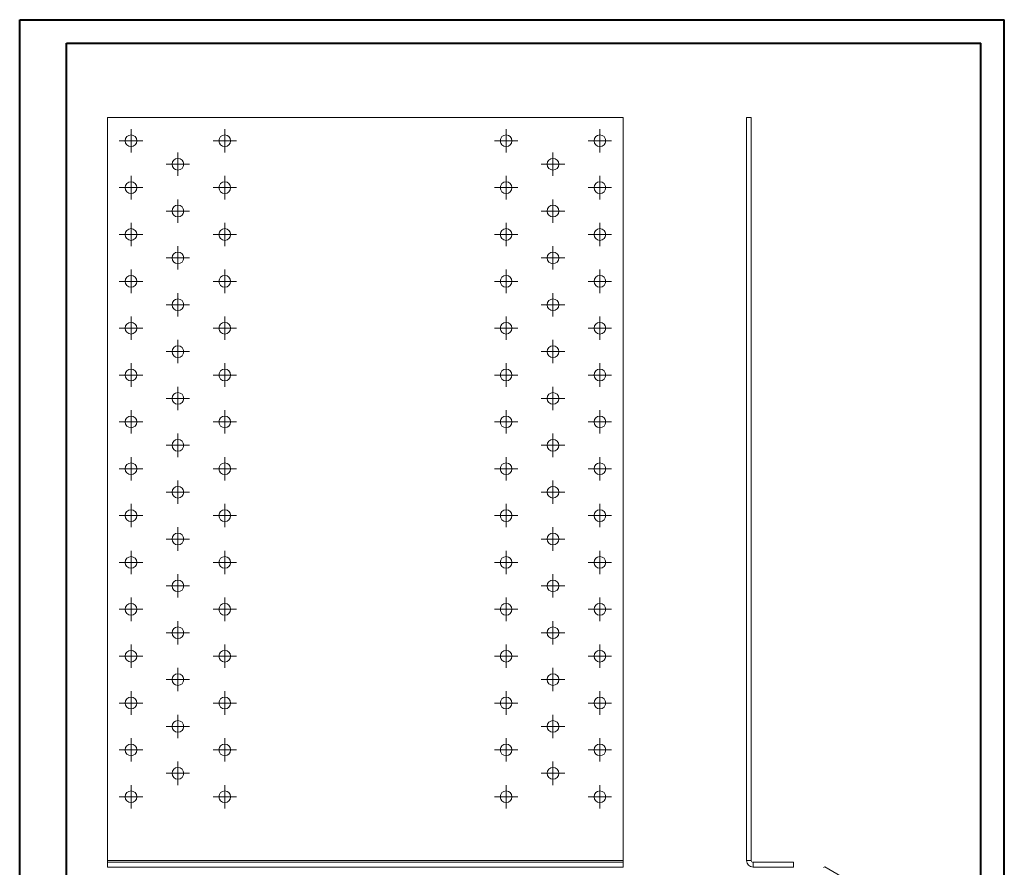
# Model space of a CAD drawing. Header units: millimetres. Extents: x 0 to 210, y 0 to 297.
# Tile 2 of 2: x 0 to 210, y 116 to 297. Entities that reach past the tile are written whole.
import ezdxf

# ---------------------------------------------------------------- set-up
doc = ezdxf.new("R2010")
doc.units = ezdxf.units.MM

# ---------------------------------------------------------------- blocks, each defined once
blk = doc.blocks.new('SW_CENTERMARKSYMBOL_0')
at = {"color": 0, "linetype": 'Continuous', "lineweight": 0}
for p, q in [((0, 1.25), (0, 2.5)), ((-1.25, 0), (-2.5, 0)), ((0, 0), (-1.25, 0)), ((0, 0), (0, 1.25)), ((0, 0), (0, -1.25)), ((0, 0), (1.25, 0)), ((1.25, 0), (2.5, 0)), ((0, -1.25), (0, -2.5))]:
    blk.add_line(p, q, dxfattribs=at)
blk = doc.blocks.new('SW_CENTERMARKSYMBOL_1')
at = {"color": 0, "linetype": 'Continuous', "lineweight": 0}
for p, q in [((0, 1.25), (0, 2.5)), ((-1.25, 0), (-2.5, 0)), ((0, 0), (-1.25, 0)), ((0, 0), (0, 1.25)), ((0, 0), (0, -1.25)), ((0, 0), (1.25, 0)), ((1.25, 0), (2.5, 0)), ((0, -1.25), (0, -2.5))]:
    blk.add_line(p, q, dxfattribs=at)
blk = doc.blocks.new('SW_CENTERMARKSYMBOL_2')
at = {"color": 0, "linetype": 'Continuous', "lineweight": 0}
for p, q in [((0, 1.25), (0, 2.5)), ((-1.25, 0), (-2.5, 0)), ((0, 0), (-1.25, 0)), ((0, 0), (0, 1.25)), ((0, 0), (0, -1.25)), ((0, 0), (1.25, 0)), ((1.25, 0), (2.5, 0)), ((0, -1.25), (0, -2.5))]:
    blk.add_line(p, q, dxfattribs=at)
blk = doc.blocks.new('SW_CENTERMARKSYMBOL_3')
at = {"color": 0, "linetype": 'Continuous', "lineweight": 0}
for p, q in [((0, 1.25), (0, 2.5)), ((-1.25, 0), (-2.5, 0)), ((0, 0), (-1.25, 0)), ((0, 0), (0, 1.25)), ((0, 0), (0, -1.25)), ((0, 0), (1.25, 0)), ((1.25, 0), (2.5, 0)), ((0, -1.25), (0, -2.5))]:
    blk.add_line(p, q, dxfattribs=at)
blk = doc.blocks.new('SW_CENTERMARKSYMBOL_4')
at = {"color": 0, "linetype": 'Continuous', "lineweight": 0}
for p, q in [((0, 1.25), (0, 2.5)), ((-1.25, 0), (-2.5, 0)), ((0, 0), (-1.25, 0)), ((0, 0), (0, 1.25)), ((0, 0), (0, -1.25)), ((0, 0), (1.25, 0)), ((1.25, 0), (2.5, 0)), ((0, -1.25), (0, -2.5))]:
    blk.add_line(p, q, dxfattribs=at)
blk = doc.blocks.new('SW_CENTERMARKSYMBOL_5')
at = {"color": 0, "linetype": 'Continuous', "lineweight": 0}
for p, q in [((0, 1.25), (0, 2.5)), ((-1.25, 0), (-2.5, 0)), ((0, 0), (-1.25, 0)), ((0, 0), (0, 1.25)), ((0, 0), (0, -1.25)), ((0, 0), (1.25, 0)), ((1.25, 0), (2.5, 0)), ((0, -1.25), (0, -2.5))]:
    blk.add_line(p, q, dxfattribs=at)
blk = doc.blocks.new('SW_CENTERMARKSYMBOL_6')
at = {"color": 0, "linetype": 'Continuous', "lineweight": 0}
for p, q in [((0, 1.25), (0, 2.5)), ((-1.25, 0), (-2.5, 0)), ((0, 0), (-1.25, 0)), ((0, 0), (0, 1.25)), ((0, 0), (0, -1.25)), ((0, 0), (1.25, 0)), ((1.25, 0), (2.5, 0)), ((0, -1.25), (0, -2.5))]:
    blk.add_line(p, q, dxfattribs=at)
blk = doc.blocks.new('SW_CENTERMARKSYMBOL_7')
at = {"color": 0, "linetype": 'Continuous', "lineweight": 0}
for p, q in [((0, 1.25), (0, 2.5)), ((-1.25, 0), (-2.5, 0)), ((0, 0), (-1.25, 0)), ((0, 0), (0, 1.25)), ((0, 0), (0, -1.25)), ((0, 0), (1.25, 0)), ((1.25, 0), (2.5, 0)), ((0, -1.25), (0, -2.5))]:
    blk.add_line(p, q, dxfattribs=at)
blk = doc.blocks.new('SW_CENTERMARKSYMBOL_8')
at = {"color": 0, "linetype": 'Continuous', "lineweight": 0}
for p, q in [((0, 1.25), (0, 2.5)), ((-1.25, 0), (-2.5, 0)), ((0, 0), (-1.25, 0)), ((0, 0), (0, 1.25)), ((0, 0), (0, -1.25)), ((0, 0), (1.25, 0)), ((1.25, 0), (2.5, 0)), ((0, -1.25), (0, -2.5))]:
    blk.add_line(p, q, dxfattribs=at)
blk = doc.blocks.new('SW_CENTERMARKSYMBOL_9')
at = {"color": 0, "linetype": 'Continuous', "lineweight": 0}
for p, q in [((0, 1.25), (0, 2.5)), ((-1.25, 0), (-2.5, 0)), ((0, 0), (-1.25, 0)), ((0, 0), (0, 1.25)), ((0, 0), (0, -1.25)), ((0, 0), (1.25, 0)), ((1.25, 0), (2.5, 0)), ((0, -1.25), (0, -2.5))]:
    blk.add_line(p, q, dxfattribs=at)
blk = doc.blocks.new('SW_CENTERMARKSYMBOL_10')
at = {"color": 0, "linetype": 'Continuous', "lineweight": 0}
for p, q in [((0, 1.25), (0, 2.5)), ((-1.25, 0), (-2.5, 0)), ((0, 0), (-1.25, 0)), ((0, 0), (0, 1.25)), ((0, 0), (0, -1.25)), ((0, 0), (1.25, 0)), ((1.25, 0), (2.5, 0)), ((0, -1.25), (0, -2.5))]:
    blk.add_line(p, q, dxfattribs=at)
blk = doc.blocks.new('SW_CENTERMARKSYMBOL_11')
at = {"color": 0, "linetype": 'Continuous', "lineweight": 0}
for p, q in [((0, 1.25), (0, 2.5)), ((-1.25, 0), (-2.5, 0)), ((0, 0), (-1.25, 0)), ((0, 0), (0, 1.25)), ((0, 0), (0, -1.25)), ((0, 0), (1.25, 0)), ((1.25, 0), (2.5, 0)), ((0, -1.25), (0, -2.5))]:
    blk.add_line(p, q, dxfattribs=at)
blk = doc.blocks.new('SW_CENTERMARKSYMBOL_12')
at = {"color": 0, "linetype": 'Continuous', "lineweight": 0}
for p, q in [((0, 1.25), (0, 2.5)), ((-1.25, 0), (-2.5, 0)), ((0, 0), (-1.25, 0)), ((0, 0), (0, 1.25)), ((0, 0), (0, -1.25)), ((0, 0), (1.25, 0)), ((1.25, 0), (2.5, 0)), ((0, -1.25), (0, -2.5))]:
    blk.add_line(p, q, dxfattribs=at)
blk = doc.blocks.new('SW_CENTERMARKSYMBOL_13')
at = {"color": 0, "linetype": 'Continuous', "lineweight": 0}
for p, q in [((0, 1.25), (0, 2.5)), ((-1.25, 0), (-2.5, 0)), ((0, 0), (-1.25, 0)), ((0, 0), (0, 1.25)), ((0, 0), (0, -1.25)), ((0, 0), (1.25, 0)), ((1.25, 0), (2.5, 0)), ((0, -1.25), (0, -2.5))]:
    blk.add_line(p, q, dxfattribs=at)
blk = doc.blocks.new('SW_CENTERMARKSYMBOL_14')
at = {"color": 0, "linetype": 'Continuous', "lineweight": 0}
for p, q in [((0, 1.25), (0, 2.5)), ((-1.25, 0), (-2.5, 0)), ((0, 0), (-1.25, 0)), ((0, 0), (0, 1.25)), ((0, 0), (0, -1.25)), ((0, 0), (1.25, 0)), ((1.25, 0), (2.5, 0)), ((0, -1.25), (0, -2.5))]:
    blk.add_line(p, q, dxfattribs=at)
blk = doc.blocks.new('SW_CENTERMARKSYMBOL_15')
at = {"color": 0, "linetype": 'Continuous', "lineweight": 0}
for p, q in [((0, 1.25), (0, 2.5)), ((-1.25, 0), (-2.5, 0)), ((0, 0), (-1.25, 0)), ((0, 0), (0, 1.25)), ((0, 0), (0, -1.25)), ((0, 0), (1.25, 0)), ((1.25, 0), (2.5, 0)), ((0, -1.25), (0, -2.5))]:
    blk.add_line(p, q, dxfattribs=at)
blk = doc.blocks.new('SW_CENTERMARKSYMBOL_16')
at = {"color": 0, "linetype": 'Continuous', "lineweight": 0}
for p, q in [((0, 1.25), (0, 2.5)), ((-1.25, 0), (-2.5, 0)), ((0, 0), (-1.25, 0)), ((0, 0), (0, 1.25)), ((0, 0), (0, -1.25)), ((0, 0), (1.25, 0)), ((1.25, 0), (2.5, 0)), ((0, -1.25), (0, -2.5))]:
    blk.add_line(p, q, dxfattribs=at)
blk = doc.blocks.new('SW_CENTERMARKSYMBOL_17')
at = {"color": 0, "linetype": 'Continuous', "lineweight": 0}
for p, q in [((0, 1.25), (0, 2.5)), ((-1.25, 0), (-2.5, 0)), ((0, 0), (-1.25, 0)), ((0, 0), (0, 1.25)), ((0, 0), (0, -1.25)), ((0, 0), (1.25, 0)), ((1.25, 0), (2.5, 0)), ((0, -1.25), (0, -2.5))]:
    blk.add_line(p, q, dxfattribs=at)
blk = doc.blocks.new('SW_CENTERMARKSYMBOL_18')
at = {"color": 0, "linetype": 'Continuous', "lineweight": 0}
for p, q in [((0, 1.25), (0, 2.5)), ((-1.25, 0), (-2.5, 0)), ((0, 0), (-1.25, 0)), ((0, 0), (0, 1.25)), ((0, 0), (0, -1.25)), ((0, 0), (1.25, 0)), ((1.25, 0), (2.5, 0)), ((0, -1.25), (0, -2.5))]:
    blk.add_line(p, q, dxfattribs=at)
blk = doc.blocks.new('SW_CENTERMARKSYMBOL_19')
at = {"color": 0, "linetype": 'Continuous', "lineweight": 0}
for p, q in [((0, 1.25), (0, 2.5)), ((-1.25, 0), (-2.5, 0)), ((0, 0), (-1.25, 0)), ((0, 0), (0, 1.25)), ((0, 0), (0, -1.25)), ((0, 0), (1.25, 0)), ((1.25, 0), (2.5, 0)), ((0, -1.25), (0, -2.5))]:
    blk.add_line(p, q, dxfattribs=at)
blk = doc.blocks.new('SW_CENTERMARKSYMBOL_20')
at = {"color": 0, "linetype": 'Continuous', "lineweight": 0}
for p, q in [((0, 1.25), (0, 2.5)), ((-1.25, 0), (-2.5, 0)), ((0, 0), (-1.25, 0)), ((0, 0), (0, 1.25)), ((0, 0), (0, -1.25)), ((0, 0), (1.25, 0)), ((1.25, 0), (2.5, 0)), ((0, -1.25), (0, -2.5))]:
    blk.add_line(p, q, dxfattribs=at)
blk = doc.blocks.new('SW_CENTERMARKSYMBOL_21')
at = {"color": 0, "linetype": 'Continuous', "lineweight": 0}
for p, q in [((0, 1.25), (0, 2.5)), ((-1.25, 0), (-2.5, 0)), ((0, 0), (-1.25, 0)), ((0, 0), (0, 1.25)), ((0, 0), (0, -1.25)), ((0, 0), (1.25, 0)), ((1.25, 0), (2.5, 0)), ((0, -1.25), (0, -2.5))]:
    blk.add_line(p, q, dxfattribs=at)
blk = doc.blocks.new('SW_CENTERMARKSYMBOL_22')
at = {"color": 0, "linetype": 'Continuous', "lineweight": 0}
for p, q in [((0, 1.25), (0, 2.5)), ((-1.25, 0), (-2.5, 0)), ((0, 0), (-1.25, 0)), ((0, 0), (0, 1.25)), ((0, 0), (0, -1.25)), ((0, 0), (1.25, 0)), ((1.25, 0), (2.5, 0)), ((0, -1.25), (0, -2.5))]:
    blk.add_line(p, q, dxfattribs=at)
blk = doc.blocks.new('SW_CENTERMARKSYMBOL_23')
at = {"color": 0, "linetype": 'Continuous', "lineweight": 0}
for p, q in [((0, 1.25), (0, 2.5)), ((-1.25, 0), (-2.5, 0)), ((0, 0), (-1.25, 0)), ((0, 0), (0, 1.25)), ((0, 0), (0, -1.25)), ((0, 0), (1.25, 0)), ((1.25, 0), (2.5, 0)), ((0, -1.25), (0, -2.5))]:
    blk.add_line(p, q, dxfattribs=at)
blk = doc.blocks.new('SW_CENTERMARKSYMBOL_24')
at = {"color": 0, "linetype": 'Continuous', "lineweight": 0}
for p, q in [((0, 1.25), (0, 2.5)), ((-1.25, 0), (-2.5, 0)), ((0, 0), (-1.25, 0)), ((0, 0), (0, 1.25)), ((0, 0), (0, -1.25)), ((0, 0), (1.25, 0)), ((1.25, 0), (2.5, 0)), ((0, -1.25), (0, -2.5))]:
    blk.add_line(p, q, dxfattribs=at)
blk = doc.blocks.new('SW_CENTERMARKSYMBOL_25')
at = {"color": 0, "linetype": 'Continuous', "lineweight": 0}
for p, q in [((0, 1.25), (0, 2.5)), ((-1.25, 0), (-2.5, 0)), ((0, 0), (-1.25, 0)), ((0, 0), (0, 1.25)), ((0, 0), (0, -1.25)), ((0, 0), (1.25, 0)), ((1.25, 0), (2.5, 0)), ((0, -1.25), (0, -2.5))]:
    blk.add_line(p, q, dxfattribs=at)
blk = doc.blocks.new('SW_CENTERMARKSYMBOL_26')
at = {"color": 0, "linetype": 'Continuous', "lineweight": 0}
for p, q in [((0, 1.25), (0, 2.5)), ((-1.25, 0), (-2.5, 0)), ((0, 0), (-1.25, 0)), ((0, 0), (0, 1.25)), ((0, 0), (0, -1.25)), ((0, 0), (1.25, 0)), ((1.25, 0), (2.5, 0)), ((0, -1.25), (0, -2.5))]:
    blk.add_line(p, q, dxfattribs=at)
blk = doc.blocks.new('SW_CENTERMARKSYMBOL_27')
at = {"color": 0, "linetype": 'Continuous', "lineweight": 0}
for p, q in [((0, 1.25), (0, 2.5)), ((-1.25, 0), (-2.5, 0)), ((0, 0), (-1.25, 0)), ((0, 0), (0, 1.25)), ((0, 0), (0, -1.25)), ((0, 0), (1.25, 0)), ((1.25, 0), (2.5, 0)), ((0, -1.25), (0, -2.5))]:
    blk.add_line(p, q, dxfattribs=at)
blk = doc.blocks.new('SW_CENTERMARKSYMBOL_28')
at = {"color": 0, "linetype": 'Continuous', "lineweight": 0}
for p, q in [((0, 1.25), (0, 2.5)), ((-1.25, 0), (-2.5, 0)), ((0, 0), (-1.25, 0)), ((0, 0), (0, 1.25)), ((0, 0), (0, -1.25)), ((0, 0), (1.25, 0)), ((1.25, 0), (2.5, 0)), ((0, -1.25), (0, -2.5))]:
    blk.add_line(p, q, dxfattribs=at)
blk = doc.blocks.new('SW_CENTERMARKSYMBOL_29')
at = {"color": 0, "linetype": 'Continuous', "lineweight": 0}
for p, q in [((0, 1.25), (0, 2.5)), ((-1.25, 0), (-2.5, 0)), ((0, 0), (-1.25, 0)), ((0, 0), (0, 1.25)), ((0, 0), (0, -1.25)), ((0, 0), (1.25, 0)), ((1.25, 0), (2.5, 0)), ((0, -1.25), (0, -2.5))]:
    blk.add_line(p, q, dxfattribs=at)
blk = doc.blocks.new('SW_CENTERMARKSYMBOL_30')
at = {"color": 0, "linetype": 'Continuous', "lineweight": 0}
for p, q in [((0, 1.25), (0, 2.5)), ((-1.25, 0), (-2.5, 0)), ((0, 0), (-1.25, 0)), ((0, 0), (0, 1.25)), ((0, 0), (0, -1.25)), ((0, 0), (1.25, 0)), ((1.25, 0), (2.5, 0)), ((0, -1.25), (0, -2.5))]:
    blk.add_line(p, q, dxfattribs=at)
blk = doc.blocks.new('SW_CENTERMARKSYMBOL_31')
at = {"color": 0, "linetype": 'Continuous', "lineweight": 0}
for p, q in [((0, 1.25), (0, 2.5)), ((-1.25, 0), (-2.5, 0)), ((0, 0), (-1.25, 0)), ((0, 0), (0, 1.25)), ((0, 0), (0, -1.25)), ((0, 0), (1.25, 0)), ((1.25, 0), (2.5, 0)), ((0, -1.25), (0, -2.5))]:
    blk.add_line(p, q, dxfattribs=at)
blk = doc.blocks.new('SW_CENTERMARKSYMBOL_32')
at = {"color": 0, "linetype": 'Continuous', "lineweight": 0}
for p, q in [((0, 1.25), (0, 2.5)), ((-1.25, 0), (-2.5, 0)), ((0, 0), (-1.25, 0)), ((0, 0), (0, 1.25)), ((0, 0), (0, -1.25)), ((0, 0), (1.25, 0)), ((1.25, 0), (2.5, 0)), ((0, -1.25), (0, -2.5))]:
    blk.add_line(p, q, dxfattribs=at)
blk = doc.blocks.new('SW_CENTERMARKSYMBOL_33')
at = {"color": 0, "linetype": 'Continuous', "lineweight": 0}
for p, q in [((0, 1.25), (0, 2.5)), ((-1.25, 0), (-2.5, 0)), ((0, 0), (-1.25, 0)), ((0, 0), (0, 1.25)), ((0, 0), (0, -1.25)), ((0, 0), (1.25, 0)), ((1.25, 0), (2.5, 0)), ((0, -1.25), (0, -2.5))]:
    blk.add_line(p, q, dxfattribs=at)
blk = doc.blocks.new('SW_CENTERMARKSYMBOL_34')
at = {"color": 0, "linetype": 'Continuous', "lineweight": 0}
for p, q in [((0, 1.25), (0, 2.5)), ((-1.25, 0), (-2.5, 0)), ((0, 0), (-1.25, 0)), ((0, 0), (0, 1.25)), ((0, 0), (0, -1.25)), ((0, 0), (1.25, 0)), ((1.25, 0), (2.5, 0)), ((0, -1.25), (0, -2.5))]:
    blk.add_line(p, q, dxfattribs=at)
blk = doc.blocks.new('SW_CENTERMARKSYMBOL_35')
at = {"color": 0, "linetype": 'Continuous', "lineweight": 0}
for p, q in [((0, 1.25), (0, 2.5)), ((-1.25, 0), (-2.5, 0)), ((0, 0), (-1.25, 0)), ((0, 0), (0, 1.25)), ((0, 0), (0, -1.25)), ((0, 0), (1.25, 0)), ((1.25, 0), (2.5, 0)), ((0, -1.25), (0, -2.5))]:
    blk.add_line(p, q, dxfattribs=at)
blk = doc.blocks.new('SW_CENTERMARKSYMBOL_36')
at = {"color": 0, "linetype": 'Continuous', "lineweight": 0}
for p, q in [((0, 1.25), (0, 2.5)), ((-1.25, 0), (-2.5, 0)), ((0, 0), (-1.25, 0)), ((0, 0), (0, 1.25)), ((0, 0), (0, -1.25)), ((0, 0), (1.25, 0)), ((1.25, 0), (2.5, 0)), ((0, -1.25), (0, -2.5))]:
    blk.add_line(p, q, dxfattribs=at)
blk = doc.blocks.new('SW_CENTERMARKSYMBOL_37')
at = {"color": 0, "linetype": 'Continuous', "lineweight": 0}
for p, q in [((0, 1.25), (0, 2.5)), ((-1.25, 0), (-2.5, 0)), ((0, 0), (-1.25, 0)), ((0, 0), (0, 1.25)), ((0, 0), (0, -1.25)), ((0, 0), (1.25, 0)), ((1.25, 0), (2.5, 0)), ((0, -1.25), (0, -2.5))]:
    blk.add_line(p, q, dxfattribs=at)
blk = doc.blocks.new('SW_CENTERMARKSYMBOL_38')
at = {"color": 0, "linetype": 'Continuous', "lineweight": 0}
for p, q in [((0, 1.25), (0, 2.5)), ((-1.25, 0), (-2.5, 0)), ((0, 0), (-1.25, 0)), ((0, 0), (0, 1.25)), ((0, 0), (0, -1.25)), ((0, 0), (1.25, 0)), ((1.25, 0), (2.5, 0)), ((0, -1.25), (0, -2.5))]:
    blk.add_line(p, q, dxfattribs=at)
blk = doc.blocks.new('SW_CENTERMARKSYMBOL_39')
at = {"color": 0, "linetype": 'Continuous', "lineweight": 0}
for p, q in [((0, 1.25), (0, 2.5)), ((-1.25, 0), (-2.5, 0)), ((0, 0), (-1.25, 0)), ((0, 0), (0, 1.25)), ((0, 0), (0, -1.25)), ((0, 0), (1.25, 0)), ((1.25, 0), (2.5, 0)), ((0, -1.25), (0, -2.5))]:
    blk.add_line(p, q, dxfattribs=at)
blk = doc.blocks.new('SW_CENTERMARKSYMBOL_40')
at = {"color": 0, "linetype": 'Continuous', "lineweight": 0}
for p, q in [((0, 1.25), (0, 2.5)), ((-1.25, 0), (-2.5, 0)), ((0, 0), (-1.25, 0)), ((0, 0), (0, 1.25)), ((0, 0), (0, -1.25)), ((0, 0), (1.25, 0)), ((1.25, 0), (2.5, 0)), ((0, -1.25), (0, -2.5))]:
    blk.add_line(p, q, dxfattribs=at)
blk = doc.blocks.new('SW_CENTERMARKSYMBOL_41')
at = {"color": 0, "linetype": 'Continuous', "lineweight": 0}
for p, q in [((0, 1.25), (0, 2.5)), ((-1.25, 0), (-2.5, 0)), ((0, 0), (-1.25, 0)), ((0, 0), (0, 1.25)), ((0, 0), (0, -1.25)), ((0, 0), (1.25, 0)), ((1.25, 0), (2.5, 0)), ((0, -1.25), (0, -2.5))]:
    blk.add_line(p, q, dxfattribs=at)
blk = doc.blocks.new('SW_CENTERMARKSYMBOL_42')
at = {"color": 0, "linetype": 'Continuous', "lineweight": 0}
for p, q in [((0, 1.25), (0, 2.5)), ((-1.25, 0), (-2.5, 0)), ((0, 0), (-1.25, 0)), ((0, 0), (0, 1.25)), ((0, 0), (0, -1.25)), ((0, 0), (1.25, 0)), ((1.25, 0), (2.5, 0)), ((0, -1.25), (0, -2.5))]:
    blk.add_line(p, q, dxfattribs=at)
blk = doc.blocks.new('SW_CENTERMARKSYMBOL_43')
at = {"color": 0, "linetype": 'Continuous', "lineweight": 0}
for p, q in [((0, 1.25), (0, 2.5)), ((-1.25, 0), (-2.5, 0)), ((0, 0), (-1.25, 0)), ((0, 0), (0, 1.25)), ((0, 0), (0, -1.25)), ((0, 0), (1.25, 0)), ((1.25, 0), (2.5, 0)), ((0, -1.25), (0, -2.5))]:
    blk.add_line(p, q, dxfattribs=at)
blk = doc.blocks.new('SW_CENTERMARKSYMBOL_44')
at = {"color": 0, "linetype": 'Continuous', "lineweight": 0}
for p, q in [((0, 1.25), (0, 2.5)), ((-1.25, 0), (-2.5, 0)), ((0, 0), (-1.25, 0)), ((0, 0), (0, 1.25)), ((0, 0), (0, -1.25)), ((0, 0), (1.25, 0)), ((1.25, 0), (2.5, 0)), ((0, -1.25), (0, -2.5))]:
    blk.add_line(p, q, dxfattribs=at)
blk = doc.blocks.new('SW_CENTERMARKSYMBOL_45')
at = {"color": 0, "linetype": 'Continuous', "lineweight": 0}
for p, q in [((0, 1.25), (0, 2.5)), ((-1.25, 0), (-2.5, 0)), ((0, 0), (-1.25, 0)), ((0, 0), (0, 1.25)), ((0, 0), (0, -1.25)), ((0, 0), (1.25, 0)), ((1.25, 0), (2.5, 0)), ((0, -1.25), (0, -2.5))]:
    blk.add_line(p, q, dxfattribs=at)
blk = doc.blocks.new('SW_CENTERMARKSYMBOL_46')
at = {"color": 0, "linetype": 'Continuous', "lineweight": 0}
for p, q in [((0, 1.25), (0, 2.5)), ((-1.25, 0), (-2.5, 0)), ((0, 0), (-1.25, 0)), ((0, 0), (0, 1.25)), ((0, 0), (0, -1.25)), ((0, 0), (1.25, 0)), ((1.25, 0), (2.5, 0)), ((0, -1.25), (0, -2.5))]:
    blk.add_line(p, q, dxfattribs=at)
blk = doc.blocks.new('SW_CENTERMARKSYMBOL_47')
at = {"color": 0, "linetype": 'Continuous', "lineweight": 0}
for p, q in [((0, 1.25), (0, 2.5)), ((-1.25, 0), (-2.5, 0)), ((0, 0), (-1.25, 0)), ((0, 0), (0, 1.25)), ((0, 0), (0, -1.25)), ((0, 0), (1.25, 0)), ((1.25, 0), (2.5, 0)), ((0, -1.25), (0, -2.5))]:
    blk.add_line(p, q, dxfattribs=at)
blk = doc.blocks.new('SW_CENTERMARKSYMBOL_48')
at = {"color": 0, "linetype": 'Continuous', "lineweight": 0}
for p, q in [((0, 1.25), (0, 2.5)), ((-1.25, 0), (-2.5, 0)), ((0, 0), (-1.25, 0)), ((0, 0), (0, 1.25)), ((0, 0), (0, -1.25)), ((0, 0), (1.25, 0)), ((1.25, 0), (2.5, 0)), ((0, -1.25), (0, -2.5))]:
    blk.add_line(p, q, dxfattribs=at)
blk = doc.blocks.new('SW_CENTERMARKSYMBOL_49')
at = {"color": 0, "linetype": 'Continuous', "lineweight": 0}
for p, q in [((0, 1.25), (0, 2.5)), ((-1.25, 0), (-2.5, 0)), ((0, 0), (-1.25, 0)), ((0, 0), (0, 1.25)), ((0, 0), (0, -1.25)), ((0, 0), (1.25, 0)), ((1.25, 0), (2.5, 0)), ((0, -1.25), (0, -2.5))]:
    blk.add_line(p, q, dxfattribs=at)
blk = doc.blocks.new('SW_CENTERMARKSYMBOL_50')
at = {"color": 0, "linetype": 'Continuous', "lineweight": 0}
for p, q in [((0, 1.25), (0, 2.5)), ((-1.25, 0), (-2.5, 0)), ((0, 0), (-1.25, 0)), ((0, 0), (0, 1.25)), ((0, 0), (0, -1.25)), ((0, 0), (1.25, 0)), ((1.25, 0), (2.5, 0)), ((0, -1.25), (0, -2.5))]:
    blk.add_line(p, q, dxfattribs=at)
blk = doc.blocks.new('SW_CENTERMARKSYMBOL_51')
at = {"color": 0, "linetype": 'Continuous', "lineweight": 0}
for p, q in [((0, 1.25), (0, 2.5)), ((-1.25, 0), (-2.5, 0)), ((0, 0), (-1.25, 0)), ((0, 0), (0, 1.25)), ((0, 0), (0, -1.25)), ((0, 0), (1.25, 0)), ((1.25, 0), (2.5, 0)), ((0, -1.25), (0, -2.5))]:
    blk.add_line(p, q, dxfattribs=at)
blk = doc.blocks.new('SW_CENTERMARKSYMBOL_52')
at = {"color": 0, "linetype": 'Continuous', "lineweight": 0}
for p, q in [((0, 1.25), (0, 2.5)), ((-1.25, 0), (-2.5, 0)), ((0, 0), (-1.25, 0)), ((0, 0), (0, 1.25)), ((0, 0), (0, -1.25)), ((0, 0), (1.25, 0)), ((1.25, 0), (2.5, 0)), ((0, -1.25), (0, -2.5))]:
    blk.add_line(p, q, dxfattribs=at)
blk = doc.blocks.new('SW_CENTERMARKSYMBOL_53')
at = {"color": 0, "linetype": 'Continuous', "lineweight": 0}
for p, q in [((0, 1.25), (0, 2.5)), ((-1.25, 0), (-2.5, 0)), ((0, 0), (-1.25, 0)), ((0, 0), (0, 1.25)), ((0, 0), (0, -1.25)), ((0, 0), (1.25, 0)), ((1.25, 0), (2.5, 0)), ((0, -1.25), (0, -2.5))]:
    blk.add_line(p, q, dxfattribs=at)
blk = doc.blocks.new('SW_CENTERMARKSYMBOL_54')
at = {"color": 0, "linetype": 'Continuous', "lineweight": 0}
for p, q in [((0, 1.25), (0, 2.5)), ((-1.25, 0), (-2.5, 0)), ((0, 0), (-1.25, 0)), ((0, 0), (0, 1.25)), ((0, 0), (0, -1.25)), ((0, 0), (1.25, 0)), ((1.25, 0), (2.5, 0)), ((0, -1.25), (0, -2.5))]:
    blk.add_line(p, q, dxfattribs=at)
blk = doc.blocks.new('SW_CENTERMARKSYMBOL_55')
at = {"color": 0, "linetype": 'Continuous', "lineweight": 0}
for p, q in [((0, 1.25), (0, 2.5)), ((-1.25, 0), (-2.5, 0)), ((0, 0), (-1.25, 0)), ((0, 0), (0, 1.25)), ((0, 0), (0, -1.25)), ((0, 0), (1.25, 0)), ((1.25, 0), (2.5, 0)), ((0, -1.25), (0, -2.5))]:
    blk.add_line(p, q, dxfattribs=at)
blk = doc.blocks.new('SW_CENTERMARKSYMBOL_56')
at = {"color": 0, "linetype": 'Continuous', "lineweight": 0}
for p, q in [((0, 1.25), (0, 2.5)), ((-1.25, 0), (-2.5, 0)), ((0, 0), (-1.25, 0)), ((0, 0), (0, 1.25)), ((0, 0), (0, -1.25)), ((0, 0), (1.25, 0)), ((1.25, 0), (2.5, 0)), ((0, -1.25), (0, -2.5))]:
    blk.add_line(p, q, dxfattribs=at)
blk = doc.blocks.new('SW_CENTERMARKSYMBOL_57')
at = {"color": 0, "linetype": 'Continuous', "lineweight": 0}
for p, q in [((0, 1.25), (0, 2.5)), ((-1.25, 0), (-2.5, 0)), ((0, 0), (-1.25, 0)), ((0, 0), (0, 1.25)), ((0, 0), (0, -1.25)), ((0, 0), (1.25, 0)), ((1.25, 0), (2.5, 0)), ((0, -1.25), (0, -2.5))]:
    blk.add_line(p, q, dxfattribs=at)
blk = doc.blocks.new('SW_CENTERMARKSYMBOL_58')
at = {"color": 0, "linetype": 'Continuous', "lineweight": 0}
for p, q in [((0, 1.25), (0, 2.5)), ((-1.25, 0), (-2.5, 0)), ((0, 0), (-1.25, 0)), ((0, 0), (0, 1.25)), ((0, 0), (0, -1.25)), ((0, 0), (1.25, 0)), ((1.25, 0), (2.5, 0)), ((0, -1.25), (0, -2.5))]:
    blk.add_line(p, q, dxfattribs=at)
blk = doc.blocks.new('SW_CENTERMARKSYMBOL_59')
at = {"color": 0, "linetype": 'Continuous', "lineweight": 0}
for p, q in [((0, 1.25), (0, 2.5)), ((-1.25, 0), (-2.5, 0)), ((0, 0), (-1.25, 0)), ((0, 0), (0, 1.25)), ((0, 0), (0, -1.25)), ((0, 0), (1.25, 0)), ((1.25, 0), (2.5, 0)), ((0, -1.25), (0, -2.5))]:
    blk.add_line(p, q, dxfattribs=at)
blk = doc.blocks.new('SW_CENTERMARKSYMBOL_60')
at = {"color": 0, "linetype": 'Continuous', "lineweight": 0}
for p, q in [((0, 1.25), (0, 2.5)), ((-1.25, 0), (-2.5, 0)), ((0, 0), (-1.25, 0)), ((0, 0), (0, 1.25)), ((0, 0), (0, -1.25)), ((0, 0), (1.25, 0)), ((1.25, 0), (2.5, 0)), ((0, -1.25), (0, -2.5))]:
    blk.add_line(p, q, dxfattribs=at)
blk = doc.blocks.new('SW_CENTERMARKSYMBOL_61')
at = {"color": 0, "linetype": 'Continuous', "lineweight": 0}
for p, q in [((0, 1.25), (0, 2.5)), ((-1.25, 0), (-2.5, 0)), ((0, 0), (-1.25, 0)), ((0, 0), (0, 1.25)), ((0, 0), (0, -1.25)), ((0, 0), (1.25, 0)), ((1.25, 0), (2.5, 0)), ((0, -1.25), (0, -2.5))]:
    blk.add_line(p, q, dxfattribs=at)
blk = doc.blocks.new('SW_CENTERMARKSYMBOL_62')
at = {"color": 0, "linetype": 'Continuous', "lineweight": 0}
for p, q in [((0, 1.25), (0, 2.5)), ((-1.25, 0), (-2.5, 0)), ((0, 0), (-1.25, 0)), ((0, 0), (0, 1.25)), ((0, 0), (0, -1.25)), ((0, 0), (1.25, 0)), ((1.25, 0), (2.5, 0)), ((0, -1.25), (0, -2.5))]:
    blk.add_line(p, q, dxfattribs=at)
blk = doc.blocks.new('SW_CENTERMARKSYMBOL_63')
at = {"color": 0, "linetype": 'Continuous', "lineweight": 0}
for p, q in [((0, 1.25), (0, 2.5)), ((-1.25, 0), (-2.5, 0)), ((0, 0), (-1.25, 0)), ((0, 0), (0, 1.25)), ((0, 0), (0, -1.25)), ((0, 0), (1.25, 0)), ((1.25, 0), (2.5, 0)), ((0, -1.25), (0, -2.5))]:
    blk.add_line(p, q, dxfattribs=at)
blk = doc.blocks.new('SW_CENTERMARKSYMBOL_64')
at = {"color": 0, "linetype": 'Continuous', "lineweight": 0}
for p, q in [((0, 1.25), (0, 2.5)), ((-1.25, 0), (-2.5, 0)), ((0, 0), (-1.25, 0)), ((0, 0), (0, 1.25)), ((0, 0), (0, -1.25)), ((0, 0), (1.25, 0)), ((1.25, 0), (2.5, 0)), ((0, -1.25), (0, -2.5))]:
    blk.add_line(p, q, dxfattribs=at)
blk = doc.blocks.new('SW_CENTERMARKSYMBOL_65')
at = {"color": 0, "linetype": 'Continuous', "lineweight": 0}
for p, q in [((0, 1.25), (0, 2.5)), ((-1.25, 0), (-2.5, 0)), ((0, 0), (-1.25, 0)), ((0, 0), (0, 1.25)), ((0, 0), (0, -1.25)), ((0, 0), (1.25, 0)), ((1.25, 0), (2.5, 0)), ((0, -1.25), (0, -2.5))]:
    blk.add_line(p, q, dxfattribs=at)
blk = doc.blocks.new('SW_CENTERMARKSYMBOL_66')
at = {"color": 0, "linetype": 'Continuous', "lineweight": 0}
for p, q in [((0, 1.25), (0, 2.5)), ((-1.25, 0), (-2.5, 0)), ((0, 0), (-1.25, 0)), ((0, 0), (0, 1.25)), ((0, 0), (0, -1.25)), ((0, 0), (1.25, 0)), ((1.25, 0), (2.5, 0)), ((0, -1.25), (0, -2.5))]:
    blk.add_line(p, q, dxfattribs=at)
blk = doc.blocks.new('SW_CENTERMARKSYMBOL_67')
at = {"color": 0, "linetype": 'Continuous', "lineweight": 0}
for p, q in [((0, 1.25), (0, 2.5)), ((-1.25, 0), (-2.5, 0)), ((0, 0), (-1.25, 0)), ((0, 0), (0, 1.25)), ((0, 0), (0, -1.25)), ((0, 0), (1.25, 0)), ((1.25, 0), (2.5, 0)), ((0, -1.25), (0, -2.5))]:
    blk.add_line(p, q, dxfattribs=at)
blk = doc.blocks.new('SW_CENTERMARKSYMBOL_68')
at = {"color": 0, "linetype": 'Continuous', "lineweight": 0}
for p, q in [((0, 1.25), (0, 2.5)), ((-1.25, 0), (-2.5, 0)), ((0, 0), (-1.25, 0)), ((0, 0), (0, 1.25)), ((0, 0), (0, -1.25)), ((0, 0), (1.25, 0)), ((1.25, 0), (2.5, 0)), ((0, -1.25), (0, -2.5))]:
    blk.add_line(p, q, dxfattribs=at)
blk = doc.blocks.new('SW_CENTERMARKSYMBOL_69')
at = {"color": 0, "linetype": 'Continuous', "lineweight": 0}
for p, q in [((0, 1.25), (0, 2.5)), ((-1.25, 0), (-2.5, 0)), ((0, 0), (-1.25, 0)), ((0, 0), (0, 1.25)), ((0, 0), (0, -1.25)), ((0, 0), (1.25, 0)), ((1.25, 0), (2.5, 0)), ((0, -1.25), (0, -2.5))]:
    blk.add_line(p, q, dxfattribs=at)
blk = doc.blocks.new('SW_CENTERMARKSYMBOL_70')
at = {"color": 0, "linetype": 'Continuous', "lineweight": 0}
for p, q in [((0, 1.25), (0, 2.5)), ((-1.25, 0), (-2.5, 0)), ((0, 0), (-1.25, 0)), ((0, 0), (0, 1.25)), ((0, 0), (0, -1.25)), ((0, 0), (1.25, 0)), ((1.25, 0), (2.5, 0)), ((0, -1.25), (0, -2.5))]:
    blk.add_line(p, q, dxfattribs=at)
blk = doc.blocks.new('SW_CENTERMARKSYMBOL_71')
at = {"color": 0, "linetype": 'Continuous', "lineweight": 0}
for p, q in [((0, 1.25), (0, 2.5)), ((-1.25, 0), (-2.5, 0)), ((0, 0), (-1.25, 0)), ((0, 0), (0, 1.25)), ((0, 0), (0, -1.25)), ((0, 0), (1.25, 0)), ((1.25, 0), (2.5, 0)), ((0, -1.25), (0, -2.5))]:
    blk.add_line(p, q, dxfattribs=at)
blk = doc.blocks.new('SW_CENTERMARKSYMBOL_72')
at = {"color": 0, "linetype": 'Continuous', "lineweight": 0}
for p, q in [((0, 1.25), (0, 2.5)), ((-1.25, 0), (-2.5, 0)), ((0, 0), (-1.25, 0)), ((0, 0), (0, 1.25)), ((0, 0), (0, -1.25)), ((0, 0), (1.25, 0)), ((1.25, 0), (2.5, 0)), ((0, -1.25), (0, -2.5))]:
    blk.add_line(p, q, dxfattribs=at)
blk = doc.blocks.new('SW_CENTERMARKSYMBOL_73')
at = {"color": 0, "linetype": 'Continuous', "lineweight": 0}
for p, q in [((0, 1.25), (0, 2.5)), ((-1.25, 0), (-2.5, 0)), ((0, 0), (-1.25, 0)), ((0, 0), (0, 1.25)), ((0, 0), (0, -1.25)), ((0, 0), (1.25, 0)), ((1.25, 0), (2.5, 0)), ((0, -1.25), (0, -2.5))]:
    blk.add_line(p, q, dxfattribs=at)
blk = doc.blocks.new('SW_CENTERMARKSYMBOL_74')
at = {"color": 0, "linetype": 'Continuous', "lineweight": 0}
for p, q in [((0, 1.25), (0, 2.5)), ((-1.25, 0), (-2.5, 0)), ((0, 0), (-1.25, 0)), ((0, 0), (0, 1.25)), ((0, 0), (0, -1.25)), ((0, 0), (1.25, 0)), ((1.25, 0), (2.5, 0)), ((0, -1.25), (0, -2.5))]:
    blk.add_line(p, q, dxfattribs=at)
blk = doc.blocks.new('SW_CENTERMARKSYMBOL_75')
at = {"color": 0, "linetype": 'Continuous', "lineweight": 0}
for p, q in [((0, 1.25), (0, 2.5)), ((-1.25, 0), (-2.5, 0)), ((0, 0), (-1.25, 0)), ((0, 0), (0, 1.25)), ((0, 0), (0, -1.25)), ((0, 0), (1.25, 0)), ((1.25, 0), (2.5, 0)), ((0, -1.25), (0, -2.5))]:
    blk.add_line(p, q, dxfattribs=at)
blk = doc.blocks.new('SW_CENTERMARKSYMBOL_76')
at = {"color": 0, "linetype": 'Continuous', "lineweight": 0}
for p, q in [((0, 1.25), (0, 2.5)), ((-1.25, 0), (-2.5, 0)), ((0, 0), (-1.25, 0)), ((0, 0), (0, 1.25)), ((0, 0), (0, -1.25)), ((0, 0), (1.25, 0)), ((1.25, 0), (2.5, 0)), ((0, -1.25), (0, -2.5))]:
    blk.add_line(p, q, dxfattribs=at)
blk = doc.blocks.new('SW_CENTERMARKSYMBOL_77')
at = {"color": 0, "linetype": 'Continuous', "lineweight": 0}
for p, q in [((0, 1.25), (0, 2.5)), ((-1.25, 0), (-2.5, 0)), ((0, 0), (-1.25, 0)), ((0, 0), (0, 1.25)), ((0, 0), (0, -1.25)), ((0, 0), (1.25, 0)), ((1.25, 0), (2.5, 0)), ((0, -1.25), (0, -2.5))]:
    blk.add_line(p, q, dxfattribs=at)
blk = doc.blocks.new('SW_CENTERMARKSYMBOL_78')
at = {"color": 0, "linetype": 'Continuous', "lineweight": 0}
for p, q in [((0, 1.25), (0, 2.5)), ((-1.25, 0), (-2.5, 0)), ((0, 0), (-1.25, 0)), ((0, 0), (0, 1.25)), ((0, 0), (0, -1.25)), ((0, 0), (1.25, 0)), ((1.25, 0), (2.5, 0)), ((0, -1.25), (0, -2.5))]:
    blk.add_line(p, q, dxfattribs=at)
blk = doc.blocks.new('SW_CENTERMARKSYMBOL_79')
at = {"color": 0, "linetype": 'Continuous', "lineweight": 0}
for p, q in [((0, 1.25), (0, 2.5)), ((-1.25, 0), (-2.5, 0)), ((0, 0), (-1.25, 0)), ((0, 0), (0, 1.25)), ((0, 0), (0, -1.25)), ((0, 0), (1.25, 0)), ((1.25, 0), (2.5, 0)), ((0, -1.25), (0, -2.5))]:
    blk.add_line(p, q, dxfattribs=at)
blk = doc.blocks.new('SW_CENTERMARKSYMBOL_80')
at = {"color": 0, "linetype": 'Continuous', "lineweight": 0}
for p, q in [((0, 1.25), (0, 2.5)), ((-1.25, 0), (-2.5, 0)), ((0, 0), (-1.25, 0)), ((0, 0), (0, 1.25)), ((0, 0), (0, -1.25)), ((0, 0), (1.25, 0)), ((1.25, 0), (2.5, 0)), ((0, -1.25), (0, -2.5))]:
    blk.add_line(p, q, dxfattribs=at)
blk = doc.blocks.new('SW_CENTERMARKSYMBOL_81')
at = {"color": 0, "linetype": 'Continuous', "lineweight": 0}
for p, q in [((0, 1.25), (0, 2.5)), ((-1.25, 0), (-2.5, 0)), ((0, 0), (-1.25, 0)), ((0, 0), (0, 1.25)), ((0, 0), (0, -1.25)), ((0, 0), (1.25, 0)), ((1.25, 0), (2.5, 0)), ((0, -1.25), (0, -2.5))]:
    blk.add_line(p, q, dxfattribs=at)
blk = doc.blocks.new('SW_CENTERMARKSYMBOL_82')
at = {"color": 0, "linetype": 'Continuous', "lineweight": 0}
for p, q in [((0, 1.25), (0, 2.5)), ((-1.25, 0), (-2.5, 0)), ((0, 0), (-1.25, 0)), ((0, 0), (0, 1.25)), ((0, 0), (0, -1.25)), ((0, 0), (1.25, 0)), ((1.25, 0), (2.5, 0)), ((0, -1.25), (0, -2.5))]:
    blk.add_line(p, q, dxfattribs=at)
blk = doc.blocks.new('SW_CENTERMARKSYMBOL_83')
at = {"color": 0, "linetype": 'Continuous', "lineweight": 0}
for p, q in [((0, 1.25), (0, 2.5)), ((-1.25, 0), (-2.5, 0)), ((0, 0), (-1.25, 0)), ((0, 0), (0, 1.25)), ((0, 0), (0, -1.25)), ((0, 0), (1.25, 0)), ((1.25, 0), (2.5, 0)), ((0, -1.25), (0, -2.5))]:
    blk.add_line(p, q, dxfattribs=at)
blk = doc.blocks.new('SW_CENTERMARKSYMBOL_84')
at = {"color": 0, "linetype": 'Continuous', "lineweight": 0}
for p, q in [((0, 1.25), (0, 2.5)), ((-1.25, 0), (-2.5, 0)), ((0, 0), (-1.25, 0)), ((0, 0), (0, 1.25)), ((0, 0), (0, -1.25)), ((0, 0), (1.25, 0)), ((1.25, 0), (2.5, 0)), ((0, -1.25), (0, -2.5))]:
    blk.add_line(p, q, dxfattribs=at)
blk = doc.blocks.new('SW_CENTERMARKSYMBOL_85')
at = {"color": 0, "linetype": 'Continuous', "lineweight": 0}
for p, q in [((0, 1.25), (0, 2.5)), ((-1.25, 0), (-2.5, 0)), ((0, 0), (-1.25, 0)), ((0, 0), (0, 1.25)), ((0, 0), (0, -1.25)), ((0, 0), (1.25, 0)), ((1.25, 0), (2.5, 0)), ((0, -1.25), (0, -2.5))]:
    blk.add_line(p, q, dxfattribs=at)
blk = doc.blocks.new('SW_CENTERMARKSYMBOL_86')
at = {"color": 0, "linetype": 'Continuous', "lineweight": 0}
for p, q in [((0, 1.25), (0, 2.5)), ((-1.25, 0), (-2.5, 0)), ((0, 0), (-1.25, 0)), ((0, 0), (0, 1.25)), ((0, 0), (0, -1.25)), ((0, 0), (1.25, 0)), ((1.25, 0), (2.5, 0)), ((0, -1.25), (0, -2.5))]:
    blk.add_line(p, q, dxfattribs=at)
blk = doc.blocks.new('SW_CENTERMARKSYMBOL_87')
at = {"color": 0, "linetype": 'Continuous', "lineweight": 0}
for p, q in [((0, 1.25), (0, 2.5)), ((-1.25, 0), (-2.5, 0)), ((0, 0), (-1.25, 0)), ((0, 0), (0, 1.25)), ((0, 0), (0, -1.25)), ((0, 0), (1.25, 0)), ((1.25, 0), (2.5, 0)), ((0, -1.25), (0, -2.5))]:
    blk.add_line(p, q, dxfattribs=at)

msp = doc.modelspace()

# ---------------------------------------------------------------- linework, layer by layer
at = {"color": 7, "linetype": 'Continuous', "lineweight": 40}
for p, q in [((0.08, 0.21), (0.08, 297.21)), ((0.08, 297.21), (210.08, 297.21)), ((210.08, 0.21), (210.08, 297.21)), ((210.08, 292.21), (210.08, 297.21)), ((10.08, 292.21), (205.08, 292.21)), ((10.08, 5.21), (10.08, 292.21)), ((205.08, 5.21), (205.08, 292.21))]:
    msp.add_line(p, q, dxfattribs=at)
at = {"color": 7, "linetype": 'Continuous', "lineweight": 15}
for p, q in [((18.82, 276.37), (18.82, 117.73)), ((18.82, 276.37), (128.82, 276.37)), ((128.82, 117.73), (128.82, 276.37)), ((155.11, 276.37), (155.11, 117.73)), ((155.11, 276.37), (156.11, 276.37)), ((156.11, 276.37), (156.11, 117.73)), ((18.82, 117.73), (128.82, 117.73)), ((18.82, 117.37), (18.82, 117.73)), ((128.82, 117.73), (128.82, 117.37)), ((156.11, 117.73), (155.11, 117.73)), ((18.82, 116.37), (18.82, 117.37)), ((18.82, 117.37), (128.82, 117.37)), ((18.82, 116.37), (128.82, 116.37)), ((128.82, 116.37), (128.82, 117.37)), ((156.48, 117.37), (156.48, 116.37)), ((156.48, 117.37), (165.11, 117.37)), ((156.48, 116.37), (165.11, 116.37)), ((165.11, 116.37), (165.11, 117.37)), ((171.79, 116.41), (171.51, 116.24)), ((171.79, 116.41), (202.9, 98.45))]:
    msp.add_line(p, q, dxfattribs=at)
for centre in [(23.82, 271.37), (43.82, 271.37), (103.82, 271.37), (123.82, 271.37), (33.82, 266.37), (113.82, 266.37), (23.82, 261.37), (43.82, 261.37), (103.82, 261.37), (123.82, 261.37), (33.82, 256.37), (113.82, 256.37), (23.82, 251.37), (43.82, 251.37), (103.82, 251.37), (123.82, 251.37), (33.82, 246.37), (113.82, 246.37), (23.82, 241.37), (43.82, 241.37), (103.82, 241.37), (123.82, 241.37), (33.82, 236.37), (113.82, 236.37), (23.82, 231.37), (43.82, 231.37), (103.82, 231.37), (123.82, 231.37), (33.82, 226.37), (113.82, 226.37), (23.82, 221.37), (43.82, 221.37), (103.82, 221.37), (123.82, 221.37), (33.82, 216.37), (113.82, 216.37), (23.82, 211.37), (43.82, 211.37), (103.82, 211.37), (123.82, 211.37), (33.82, 206.37), (113.82, 206.37), (23.82, 201.37), (43.82, 201.37), (103.82, 201.37), (123.82, 201.37), (33.82, 196.37), (113.82, 196.37), (23.82, 191.37), (43.82, 191.37), (103.82, 191.37), (123.82, 191.37), (33.82, 186.37), (113.82, 186.37), (23.82, 181.37), (43.82, 181.37), (103.82, 181.37), (123.82, 181.37), (33.82, 176.37), (113.82, 176.37), (23.82, 171.37), (43.82, 171.37), (103.82, 171.37), (123.82, 171.37), (33.82, 166.37), (113.82, 166.37), (23.82, 161.37), (43.82, 161.37), (103.82, 161.37), (123.82, 161.37), (33.82, 156.37), (113.82, 156.37), (23.82, 151.37), (43.82, 151.37), (103.82, 151.37), (123.82, 151.37), (33.82, 146.37), (113.82, 146.37), (23.82, 141.37), (43.82, 141.37), (103.82, 141.37), (123.82, 141.37), (33.82, 136.37), (113.82, 136.37), (23.82, 131.37), (43.82, 131.37), (103.82, 131.37), (123.82, 131.37)]:
    msp.add_circle(centre, 1.25, dxfattribs=at)
for radius in [1.37, 0.368]:
    msp.add_arc((156.48, 117.73), radius, 180, 270, dxfattribs=at)

# ---------------------------------------------------------------- block references
at = {"color": 7, "linetype": 'Continuous', "lineweight": 0}
for name, p in [('SW_CENTERMARKSYMBOL_15', (23.82, 271.37)), ('SW_CENTERMARKSYMBOL_0', (43.82, 271.37)), ('SW_CENTERMARKSYMBOL_30', (103.82, 271.37)), ('SW_CENTERMARKSYMBOL_45', (123.82, 271.37)), ('SW_CENTERMARKSYMBOL_60', (33.82, 266.37)), ('SW_CENTERMARKSYMBOL_74', (113.82, 266.37)), ('SW_CENTERMARKSYMBOL_16', (23.82, 261.37)), ('SW_CENTERMARKSYMBOL_1', (43.82, 261.37)), ('SW_CENTERMARKSYMBOL_31', (103.82, 261.37)), ('SW_CENTERMARKSYMBOL_46', (123.82, 261.37)), ('SW_CENTERMARKSYMBOL_61', (33.82, 256.37)), ('SW_CENTERMARKSYMBOL_75', (113.82, 256.37)), ('SW_CENTERMARKSYMBOL_17', (23.82, 251.37)), ('SW_CENTERMARKSYMBOL_2', (43.82, 251.37)), ('SW_CENTERMARKSYMBOL_32', (103.82, 251.37)), ('SW_CENTERMARKSYMBOL_47', (123.82, 251.37)), ('SW_CENTERMARKSYMBOL_62', (33.82, 246.37)), ('SW_CENTERMARKSYMBOL_76', (113.82, 246.37)), ('SW_CENTERMARKSYMBOL_18', (23.82, 241.37)), ('SW_CENTERMARKSYMBOL_3', (43.82, 241.37)), ('SW_CENTERMARKSYMBOL_33', (103.82, 241.37)), ('SW_CENTERMARKSYMBOL_48', (123.82, 241.37)), ('SW_CENTERMARKSYMBOL_63', (33.82, 236.37)), ('SW_CENTERMARKSYMBOL_77', (113.82, 236.37)), ('SW_CENTERMARKSYMBOL_19', (23.82, 231.37)), ('SW_CENTERMARKSYMBOL_4', (43.82, 231.37)), ('SW_CENTERMARKSYMBOL_34', (103.82, 231.37)), ('SW_CENTERMARKSYMBOL_49', (123.82, 231.37)), ('SW_CENTERMARKSYMBOL_64', (33.82, 226.37)), ('SW_CENTERMARKSYMBOL_78', (113.82, 226.37)), ('SW_CENTERMARKSYMBOL_20', (23.82, 221.37)), ('SW_CENTERMARKSYMBOL_5', (43.82, 221.37)), ('SW_CENTERMARKSYMBOL_35', (103.82, 221.37)), ('SW_CENTERMARKSYMBOL_50', (123.82, 221.37)), ('SW_CENTERMARKSYMBOL_65', (33.82, 216.37)), ('SW_CENTERMARKSYMBOL_79', (113.82, 216.37)), ('SW_CENTERMARKSYMBOL_21', (23.82, 211.37)), ('SW_CENTERMARKSYMBOL_6', (43.82, 211.37)), ('SW_CENTERMARKSYMBOL_36', (103.82, 211.37)), ('SW_CENTERMARKSYMBOL_51', (123.82, 211.37)), ('SW_CENTERMARKSYMBOL_66', (33.82, 206.37)), ('SW_CENTERMARKSYMBOL_80', (113.82, 206.37)), ('SW_CENTERMARKSYMBOL_22', (23.82, 201.37)), ('SW_CENTERMARKSYMBOL_7', (43.82, 201.37)), ('SW_CENTERMARKSYMBOL_37', (103.82, 201.37)), ('SW_CENTERMARKSYMBOL_52', (123.82, 201.37)), ('SW_CENTERMARKSYMBOL_67', (33.82, 196.37)), ('SW_CENTERMARKSYMBOL_81', (113.82, 196.37)), ('SW_CENTERMARKSYMBOL_23', (23.82, 191.37)), ('SW_CENTERMARKSYMBOL_8', (43.82, 191.37)), ('SW_CENTERMARKSYMBOL_38', (103.82, 191.37)), ('SW_CENTERMARKSYMBOL_53', (123.82, 191.37)), ('SW_CENTERMARKSYMBOL_68', (33.82, 186.37)), ('SW_CENTERMARKSYMBOL_82', (113.82, 186.37)), ('SW_CENTERMARKSYMBOL_24', (23.82, 181.37)), ('SW_CENTERMARKSYMBOL_9', (43.82, 181.37)), ('SW_CENTERMARKSYMBOL_39', (103.82, 181.37)), ('SW_CENTERMARKSYMBOL_54', (123.82, 181.37)), ('SW_CENTERMARKSYMBOL_69', (33.82, 176.37)), ('SW_CENTERMARKSYMBOL_83', (113.82, 176.37)), ('SW_CENTERMARKSYMBOL_25', (23.82, 171.37)), ('SW_CENTERMARKSYMBOL_10', (43.82, 171.37)), ('SW_CENTERMARKSYMBOL_40', (103.82, 171.37)), ('SW_CENTERMARKSYMBOL_55', (123.82, 171.37)), ('SW_CENTERMARKSYMBOL_70', (33.82, 166.37)), ('SW_CENTERMARKSYMBOL_84', (113.82, 166.37)), ('SW_CENTERMARKSYMBOL_26', (23.82, 161.37)), ('SW_CENTERMARKSYMBOL_11', (43.82, 161.37)), ('SW_CENTERMARKSYMBOL_41', (103.82, 161.37)), ('SW_CENTERMARKSYMBOL_56', (123.82, 161.37)), ('SW_CENTERMARKSYMBOL_71', (33.82, 156.37)), ('SW_CENTERMARKSYMBOL_85', (113.82, 156.37)), ('SW_CENTERMARKSYMBOL_27', (23.82, 151.37)), ('SW_CENTERMARKSYMBOL_12', (43.82, 151.37)), ('SW_CENTERMARKSYMBOL_42', (103.82, 151.37)), ('SW_CENTERMARKSYMBOL_57', (123.82, 151.37)), ('SW_CENTERMARKSYMBOL_72', (33.82, 146.37)), ('SW_CENTERMARKSYMBOL_86', (113.82, 146.37)), ('SW_CENTERMARKSYMBOL_28', (23.82, 141.37)), ('SW_CENTERMARKSYMBOL_13', (43.82, 141.37)), ('SW_CENTERMARKSYMBOL_43', (103.82, 141.37)), ('SW_CENTERMARKSYMBOL_58', (123.82, 141.37)), ('SW_CENTERMARKSYMBOL_73', (33.82, 136.37)), ('SW_CENTERMARKSYMBOL_87', (113.82, 136.37)), ('SW_CENTERMARKSYMBOL_29', (23.82, 131.37)), ('SW_CENTERMARKSYMBOL_14', (43.82, 131.37)), ('SW_CENTERMARKSYMBOL_44', (103.82, 131.37)), ('SW_CENTERMARKSYMBOL_59', (123.82, 131.37))]:
    msp.add_blockref(name, p, dxfattribs=at)

doc.saveas('drawing.dxf')
